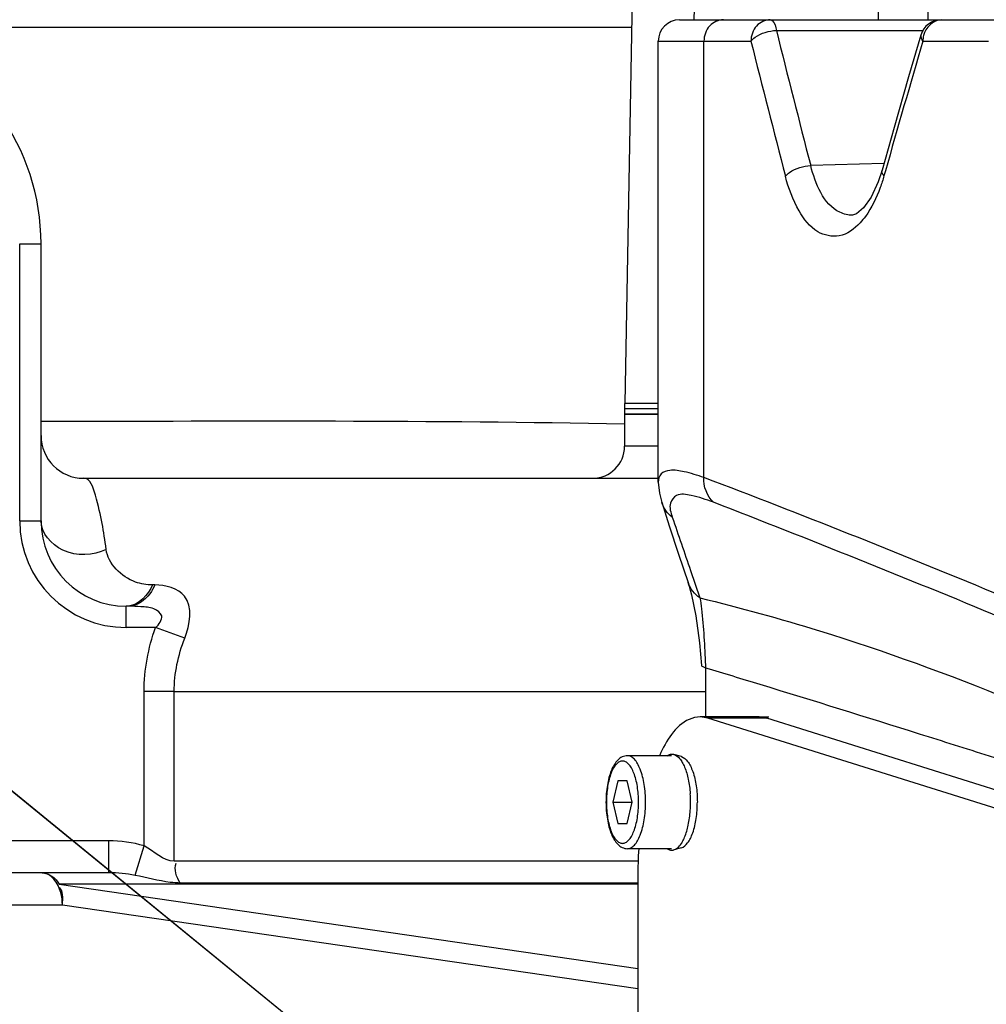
# Model space of a CAD drawing. Header units: millimetres. Extents: x 0 to 12486, y 0 to 8400.
# Tile 51 of 111: x 6360 to 6451, y 2029 to 2121. Entities that reach past the tile are written whole.
import ezdxf

# ---------------------------------------------------------------- set-up
doc = ezdxf.new("R2010")
doc.units = ezdxf.units.MM
doc.header["$LTSCALE"] = 653.4
doc.layers.get('0').update_dxf_attribs({"linetype": 'CONTINUOUS'})
for name, color, linetype in [('03__ASM_ALL_CURVES', 7, 'CONTINUOUS'), ('304102000092DXF_CONTINUOUS_LINE', 7, 'CONTINUOUS'), ('304102000127DXF_CONTINUOUS_LINE', 7, 'CONTINUOUS'), ('304103000034DXF_CONTINUOUS_LINE', 7, 'CONTINUOUS'), ('304105000340DXF_CONTINUOUS_LINE', 7, 'CONTINUOUS'), ('304106000066DXF_CONTINUOUS_LINE', 7, 'CONTINUOUS'), ('304106000109DXF_CONTINUOUS_LINE', 7, 'CONTINUOUS'), ('501023000062DXF_CONTINUOUS_LINE', 7, 'CONTINUOUS'), ('604006000002DXF_CONTINUOUS_LINE', 7, 'CONTINUOUS'), ('DRW0004_DXF_DIMENSION', 7, 'CONTINUOUS')]:
    doc.layers.add(name, color=color, linetype=linetype)
doc.styles.get("Standard").update_dxf_attribs({"font": 'txt', "width": 0.7})
doc.dimstyles.new('DIMSTYLE_1', dxfattribs={"dimtxt": 100, "dimasz": 60, "dimexe": 1.5, "dimexo": 0, "dimgap": 2.5, "dimtad": 0, "dimtih": 1, "dimtoh": 1, "dimdec": 1, "dimdsep": 46, "dimtxsty": 'Standard', "dimblk": '_FILLED', "dimblk1": '_FILLED', "dimblk2": '_FILLED', "dimcen": 0.09, "dimclrt": 5, "dimazin": 2, "dimtp": 0.5, "dimtm": 0.5, "dimtfac": 1, "dimtdec": 65535, "dimtofl": 0, "dimtmove": 0, "dimatfit": 3, "dimldrblk": '_FILLED', "dimfxl": 0, "dimtolj": 1, "dimarcsym": 0})
doc.dimstyles.new('DIMSTYLE_3', dxfattribs={"dimtxt": 100, "dimasz": 60, "dimexe": 1.5, "dimexo": 0, "dimtad": 1, "dimdsep": 46, "dimtxsty": 'Standard', "dimblk": '_FILLED', "dimblk1": '_FILLED', "dimblk2": '_FILLED', "dimcen": 0.09, "dimclrt": 5, "dimazin": 2, "dimtp": 1.2, "dimtm": 1.2, "dimtfac": 1, "dimtofl": 0, "dimtmove": 0, "dimatfit": 3, "dimldrblk": '_FILLED', "dimfxl": 0, "dimtolj": 1, "dimarcsym": 0})
doc.dimstyles.new('DIMSTYLE_4', dxfattribs={"dimtxt": 100, "dimasz": 60, "dimexe": 1.5, "dimexo": 0, "dimtad": 1, "dimdsep": 46, "dimtxsty": 'Standard', "dimblk": '_FILLED', "dimblk1": '_FILLED', "dimblk2": '_FILLED', "dimcen": 0.09, "dimclrt": 5, "dimazin": 2, "dimtp": 0.8, "dimtm": 0.8, "dimtfac": 1, "dimtofl": 0, "dimtmove": 0, "dimatfit": 3, "dimldrblk": '_FILLED', "dimfxl": 0, "dimtolj": 1, "dimarcsym": 0})
doc.dimstyles.new('DIMSTYLE_5', dxfattribs={"dimtxt": 100, "dimasz": 60, "dimexe": 1.5, "dimexo": 0, "dimtad": 1, "dimdsep": 46, "dimtxsty": 'Standard', "dimblk": '_FILLED', "dimblk1": '_FILLED', "dimblk2": '_FILLED', "dimcen": 0.09, "dimclrt": 5, "dimazin": 2, "dimtp": 0.5, "dimtm": 0.5, "dimtfac": 1, "dimtofl": 0, "dimtmove": 0, "dimatfit": 3, "dimldrblk": '_FILLED', "dimfxl": 0, "dimtolj": 1, "dimarcsym": 0})

# ---------------------------------------------------------------- blocks, each defined once
blk = doc.blocks.new('*D2')
at = {"layer": 'DRW0004_DXF_DIMENSION', "color": 2, "linetype": 'Continuous'}
for start, end in [(92.702606, 167), (0, 74.123882)]:
    blk.add_arc((6436.31, 1986.422), 862.669, start, end, dxfattribs=at)
for points in [[(5604.512, 2240.249), (5595.752, 2180.48), (5618.035, 2236.627)], [(7289.897, 2046.142), (7298.979, 1986.422), (7303.889, 2046.629)]]:
    blk.add_solid(points, dxfattribs=at)
at = {"layer": 'DRW0004_DXF_DIMENSION', "color": 5, "linetype": 'Continuous', "insert": (6533.967, 2893.545), "char_height": 100, "width": 276.66667, "attachment_point": 2, "line_spacing_factor": 0.9}
blk.add_mtext('167\\fgdt;{\\fgdt;~}', dxfattribs=at)
blk = doc.blocks.new('_FILLED')
at = {"color": 0, "linetype": 'ByBlock'}
blk.add_solid([(0, 0), (-1, 0.1167), (-1, -0.1167)], dxfattribs=at)
blk = doc.blocks.new('*D7')
at = {"layer": 'DRW0004_DXF_DIMENSION', "color": 2, "linetype": 'Continuous'}
for p, q in [((6436.31, 1986.422), (9013.198, 2592.5)), ((8239.488, 2410.525), (6436.31, 1986.422)), ((8239.488, 2410.525), (8239.488, 2410.525))]:
    blk.add_line(p, q, dxfattribs=at)
at = {"layer": 'DRW0004_DXF_DIMENSION', "color": 2, "linetype": 'Continuous', "xscale": 60, "yscale": 60, "zscale": 60, "rotation": 193.2340523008}
blk.add_blockref('_FILLED', (8239.488, 2410.525), dxfattribs=at)
at = {"layer": 'DRW0004_DXF_DIMENSION', "color": 5, "linetype": 'Continuous', "insert": (8439.454, 2585.968), "char_height": 100, "width": 560, "attachment_point": 1, "rotation": 13.23529, "line_spacing_factor": 0.9}
blk.add_mtext('R1852.38', dxfattribs=at)
blk = doc.blocks.new('*D8')
at = {"layer": 'DRW0004_DXF_DIMENSION', "color": 2, "linetype": 'Continuous'}
for p, q in [((6436.31, 1986.422), (5322.281, 2896.335)), ((6057.417, 2295.893), (6057.417, 2295.893)), ((6057.417, 2295.893), (6436.31, 1986.422))]:
    blk.add_line(p, q, dxfattribs=at)
at = {"layer": 'DRW0004_DXF_DIMENSION', "color": 2, "linetype": 'Continuous', "xscale": 60, "yscale": 60, "zscale": 60, "rotation": 320.7594336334}
blk.add_blockref('_FILLED', (6057.417, 2295.893), dxfattribs=at)
at = {"layer": 'DRW0004_DXF_DIMENSION', "color": 5, "linetype": 'Continuous', "insert": (5780.854, 2683.179), "char_height": 100, "width": 490, "attachment_point": 3, "rotation": 320.75887, "line_spacing_factor": 0.9}
blk.add_mtext('R489.22', dxfattribs=at)
blk = doc.blocks.new('*D9')
at = {"layer": 'DRW0004_DXF_DIMENSION', "color": 2, "linetype": 'Continuous'}
for p, q in [((6436.31, 1986.422), (7469.638, 2916.6)), ((6671.17, 2197.838), (6436.31, 1986.422)), ((6671.17, 2197.838), (6671.17, 2197.838))]:
    blk.add_line(p, q, dxfattribs=at)
at = {"layer": 'DRW0004_DXF_DIMENSION', "color": 2, "linetype": 'Continuous', "xscale": 60, "yscale": 60, "zscale": 60, "rotation": 221.9916139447}
blk.add_blockref('_FILLED', (6671.17, 2197.838), dxfattribs=at)
at = {"layer": 'DRW0004_DXF_DIMENSION', "color": 5, "linetype": 'Continuous', "insert": (7177.904, 2822.173), "char_height": 100, "width": 280, "attachment_point": 1, "rotation": 41.99284, "line_spacing_factor": 0.9}
blk.add_mtext('R316', dxfattribs=at)

msp = doc.modelspace()

# ---------------------------------------------------------------- linework, layer by layer
at = {"color": 2, "linetype": 'Continuous'}
for radius in [489.216, 316]:
    msp.add_circle((6436.31, 1986.422), radius, dxfattribs=at)
at = {"layer": '03__ASM_ALL_CURVES', "color": 4, "linetype": 'Continuous'}
for radius in [489.216, 316]:
    msp.add_circle((6436.31, 1986.422), radius, dxfattribs=at)
at = {"layer": '304102000092DXF_CONTINUOUS_LINE', "color": 9, "linetype": 'Continuous'}
for p, q in [((6440.871, 2121.422), (6441.217, 2172.97)), ((6445.531, 2121.422), (6445.877, 2172.97)), ((6423.581, 2121.401), (6424.31, 2160.541))]:
    msp.add_line(p, q, dxfattribs=at)
at = {"layer": '304102000092DXF_CONTINUOUS_LINE', "color": 7, "linetype": 'Continuous'}
for p, q in [((6418.403, 2157.865), (6417.055, 2085.422)), ((6420.203, 2084.922), (6417.045, 2084.922))]:
    msp.add_line(p, q, dxfattribs=at)
at = {"layer": '304102000127DXF_CONTINUOUS_LINE', "color": 7, "linetype": 'Continuous'}
for p, q in [((6422.203, 2121.422), (6503.852, 2121.422)), ((6420.203, 2078.057), (6420.203, 2119.422)), ((6441.194, 2107.329), (6440.83, 2106.218)), ((6438.429, 2103.099), (6438.427, 2103.099)), ((6420.525, 2076.166), (6421.238, 2073.964)), ((6422.994, 2068.656), (6423.323, 2067.489)), ((6424.624, 2060.651), (6424.624, 2056.043))]:
    msp.add_line(p, q, dxfattribs=at)
at = {"layer": '304102000127DXF_CONTINUOUS_LINE', "color": 9, "linetype": 'Continuous'}
for p, q in [((6431.282, 2120.421), (6445.064, 2120.421)), ((6420.203, 2119.422), (6428.896, 2119.422)), ((6424.487, 2078.484), (6424.487, 2119.422)), ((6445.02, 2119.422), (6451.187, 2119.422)), ((6441.365, 2107.932), (6434.498, 2107.74)), ((6441.503, 2107.24), (6441.374, 2106.785)), ((6423.23, 2069.774), (6424.116, 2067.203)), ((6424.631, 2060.903), (6424.643, 2060.651))]:
    msp.add_line(p, q, dxfattribs=at)
at = {"layer": '304102000127DXF_CONTINUOUS_LINE', "color": 7, "linetype": 'Continuous'}
for points in [[(6444.826, 2119.982), (6443.686, 2116.054), (6442.329, 2111.328), (6441.194, 2107.329)], [(6440.83, 2106.218), (6440.159, 2104.774), (6439.448, 2103.771), (6438.809, 2103.23), (6438.427, 2103.099)], [(6420.203, 2078.056), (6420.305, 2077.021), (6420.526, 2076.163)], [(6421.238, 2073.964), (6422.11, 2071.31), (6422.994, 2068.656)], [(6423.323, 2067.489), (6423.716, 2065.526), (6424.064, 2063.002), (6424.271, 2060.867)]]:
    msp.add_lwpolyline(points, dxfattribs=at)
for centre, end in [((6422.203, 2119.422), 180), ((6446.746, 2119.422), 163.73109)]:
    msp.add_arc(centre, 2, 90, end, dxfattribs=at)
at = {"layer": '304102000127DXF_CONTINUOUS_LINE', "color": 9, "linetype": 'Continuous'}
for centre, radius, start, end in [((7761.651, 2451.079), 1370.845, 193.957825, 194.504601), ((7753.173, 2450.218), 1364.967, 194.025124, 194.574422), ((7878.657, 1698.936), 1494.029, 163.653595, 164.139844), ((6447.332, 2119.421), 2.311, 166.94495, 179.96751), ((7564.973, 2462.519), 1207.405, 198.731722, 198.982577)]:
    msp.add_arc(centre, radius, start, end, dxfattribs=at)
for points, knots in [([(6426.315, 2121.422), (6425.842, 2121.422), (6424.837, 2120.951), (6424.487, 2119.926), (6424.487, 2119.422)], [0, 0, 0, 0, 0.484192, 1, 1, 1, 1]), ([(6430.703, 2121.422), (6430.234, 2121.422), (6429.237, 2120.945), (6428.896, 2119.925), (6428.896, 2119.422)], [0, 0, 0, 0, 0.482068, 1, 1, 1, 1]), ([(6430.703, 2121.422), (6430.765, 2121.422), (6431.148, 2121.222), (6431.218, 2120.754), (6431.282, 2120.421)], [0, 0, 0, 0, 0.154624, 1, 1, 1, 1]), ([(6428.896, 2119.422), (6429.001, 2119.563), (6429.68, 2120.139), (6430.584, 2120.387), (6431.282, 2120.421)], [0, 0, 0, 0, 0.201101, 1, 1, 1, 1]), ([(6444.83, 2119.981), (6444.807, 2119.894), (6444.829, 2119.679), (6444.946, 2119.507), (6445.02, 2119.422)], [0, 0, 0, 0, 0.443474, 1, 1, 1, 1]), ([(6432.128, 2106.741), (6432.237, 2106.883), (6432.915, 2107.448), (6433.808, 2107.701), (6434.498, 2107.74)], [0, 0, 0, 0, 0.204665, 1, 1, 1, 1]), ([(6438.427, 2103.099), (6438.021, 2103.076), (6435.845, 2103.649), (6434.94, 2106.077), (6434.498, 2107.74)], [0, 0, 0, 0, 0.191445, 1, 1, 1, 1]), ([(6441.374, 2106.785), (6441.303, 2106.869), (6441.19, 2107.035), (6441.17, 2107.245), (6441.194, 2107.328)], [0, 0, 0, 0, 0.558191, 1, 1, 1, 1]), ([(6439.128, 2102.378), (6438.603, 2101.812), (6437.326, 2100.839), (6434.816, 2101.417), (6433.121, 2103.699), (6432.421, 2105.616), (6432.128, 2106.741)], [0, 0, 0, 0, 0.221149, 0.415874, 0.666779, 1, 1, 1, 1]), ([(6441.374, 2106.785), (6441.269, 2106.415), (6440.842, 2105.085), (6440.227, 2103.802), (6439.628, 2102.985)], [0, 0, 0, 0, 0.275633, 1, 1, 1, 1]), ([(6424.487, 2078.484), (6423.879, 2078.701), (6422.824, 2079.026), (6421.462, 2079.257), (6420.377, 2078.956), (6420.203, 2078.329), (6420.203, 2078.057)], [0, 0, 0, 0, 0.388942, 0.660558, 0.836262, 1, 1, 1, 1]), ([(6462.231, 2063.255), (6458.716, 2064.748), (6446.201, 2069.988), (6433.608, 2075.043), (6424.487, 2078.484)], [0, 0, 0, 0, 0.281484, 1, 1, 1, 1]), ([(6425.369, 2076.171), (6424.69, 2076.434), (6423.614, 2076.774), (6421.994, 2077.061), (6421.101, 2075.994), (6421.379, 2075.197), (6421.521, 2074.776)], [0, 0, 0, 0, 0.37741, 0.612129, 0.769425, 1, 1, 1, 1]), ([(6462.785, 2061.035), (6459.328, 2062.477), (6446.902, 2067.636), (6434.423, 2072.668), (6425.369, 2076.171)], [0, 0, 0, 0, 0.278396, 1, 1, 1, 1]), ([(6424.115, 2067.202), (6424.167, 2066.865), (6424.433, 2064.774), (6424.551, 2062.667), (6424.631, 2060.903)], [0, 0, 0, 0, 0.162126, 1, 1, 1, 1]), ([(6424.116, 2067.203), (6427.88, 2066.295), (6443.916, 2061.834), (6459.389, 2055.399), (6470.731, 2049.541)], [0, 0, 0, 0, 0.232733, 1, 1, 1, 1])]:
    msp.add_open_spline(points, degree=3, knots=knots, dxfattribs=at)
for points in [[(6446.746, 2121.422), (6446.004, 2121.422), (6445.248, 2120.666), (6445.08, 2119.943)], [(6439.628, 2102.985), (6439.473, 2102.774), (6439.307, 2102.57), (6439.128, 2102.378)], [(6425.369, 2076.171), (6424.761, 2076.729), (6424.435, 2077.66), (6424.487, 2078.484)], [(6421.521, 2074.776), (6421.066, 2075.117), (6420.701, 2075.622), (6420.526, 2076.163)], [(6424.115, 2067.203), (6423.605, 2067.541), (6423.189, 2068.076), (6422.994, 2068.656)]]:
    msp.add_open_spline(points, degree=3, dxfattribs=at)
at = {"layer": '304102000127DXF_CONTINUOUS_LINE', "color": 7, "linetype": 'Continuous'}
for points, knots in [([(6424.271, 2060.867), (6424.275, 2060.819), (6424.42, 2060.72), (6424.548, 2060.679), (6424.643, 2060.651)], [0, 0, 0, 0, 0.326038, 1, 1, 1, 1]), ([(6424.643, 2060.651), (6426.339, 2060.138), (6433.028, 2058.103), (6439.704, 2056.029), (6444.682, 2054.461)], [0, 0, 0, 0, 0.253529, 1, 1, 1, 1]), ([(6444.682, 2054.461), (6446.868, 2053.773), (6455.465, 2051.051), (6464.044, 2048.27), (6470.427, 2046.156)], [0, 0, 0, 0, 0.254245, 1, 1, 1, 1])]:
    msp.add_open_spline(points, degree=3, knots=knots, dxfattribs=at)
at = {"layer": '304103000034DXF_CONTINUOUS_LINE', "color": 9, "linetype": 'Continuous'}
for p, q in [((6348.063, 2120.723), (6417.711, 2120.723)), ((6360.31, 2074.422), (6360.31, 2100.422)), ((6360.31, 2100.422), (6362.31, 2100.422)), ((6362.31, 2083.781), (6362.835, 2083.781)), ((6420.203, 2081.422), (6417.045, 2081.422)), ((6360.31, 2074.422), (6362.31, 2074.422)), ((6372.974, 2068.422), (6372.76, 2068.422)), ((6370.31, 2064.422), (6370.31, 2066.422)), ((6373.055, 2064.422), (6370.31, 2064.422)), ((6375.794, 2063.422), (6373.055, 2064.422)), ((6371.977, 2043.943), (6371.977, 2058.422)), ((6374.806, 2058.422), (6371.977, 2058.422)), ((6374.805, 2042.502), (6374.806, 2058.42)), ((6374.806, 2058.42), (6424.624, 2058.421)), ((6368.656, 2044.422), (6350.31, 2044.422)), ((6368.656, 2041.422), (6368.656, 2044.422)), ((6371.147, 2041.183), (6371.977, 2043.943)), ((6418.333, 2042.502), (6374.805, 2042.502)), ((6418.279, 2040.35), (6364.028, 2040.35)), ((6364.028, 2040.35), (6418.279, 2032.457)), ((6418.279, 2040.462), (6375.372, 2040.462)), ((6352.302, 2038.422), (6364.315, 2038.422)), ((6364.315, 2038.422), (6418.279, 2030.57))]:
    msp.add_line(p, q, dxfattribs=at)
at = {"layer": '304103000034DXF_CONTINUOUS_LINE', "color": 7, "linetype": 'Continuous'}
for p, q in [((6362.31, 2074.422), (6362.31, 2100.422)), ((6417.045, 2084.422), (6417.045, 2081.422)), ((6417.046, 2084.422), (6420.203, 2084.422)), ((6366.31, 2078.422), (6420.203, 2078.422)), ((6370.525, 2066.422), (6370.31, 2066.422)), ((6368.656, 2041.422), (6350.31, 2041.422))]:
    msp.add_line(p, q, dxfattribs=at)
for centre, radius, start, end in [((6436.31, 1986.422), 225, 72.65327, 219.29549), ((6341.31, 2100.422), 21, 0.00013, 71.11344), ((6366.31, 2082.422), 4, 180, 270), ((6414.045, 2081.422), 3, 270, 360), ((6370.31, 2074.422), 8, 180, 270)]:
    msp.add_arc(centre, radius, start, end, dxfattribs=at)
at = {"layer": '304103000034DXF_CONTINUOUS_LINE', "color": 9, "linetype": 'Continuous'}
msp.add_arc((6370.31, 2074.422), 10, 180, 270, dxfattribs=at)
for points in [[(6362.835, 2083.781), (6380.9, 2083.78), (6398.969, 2083.902), (6417.03, 2083.518)], [(6372.76, 2068.422), (6372.382, 2067.496), (6371.509, 2066.535), (6370.514, 2066.432)], [(6371.977, 2058.422), (6371.978, 2060.454), (6372.359, 2062.513), (6373.055, 2064.422)], [(6374.806, 2058.42), (6374.806, 2060.12), (6375.161, 2061.845), (6375.794, 2063.422)], [(6371.977, 2043.943), (6370.906, 2044.266), (6369.774, 2044.422), (6368.656, 2044.422)], [(6374.805, 2042.502), (6373.747, 2042.501), (6372.913, 2043.45), (6371.977, 2043.943)], [(6375.372, 2040.462), (6375.023, 2040.994), (6374.735, 2041.752), (6374.996, 2042.332)], [(6362.403, 2041.422), (6363.052, 2041.422), (6363.697, 2040.908), (6364.028, 2040.35)], [(6371.147, 2041.182), (6370.329, 2041.347), (6369.49, 2041.422), (6368.656, 2041.422)], [(6364.315, 2038.422), (6364.364, 2038.985), (6364.447, 2039.813), (6363.948, 2040.078)]]:
    msp.add_open_spline(points, degree=3, dxfattribs=at)
for points, knots in [([(6368.418, 2071.755), (6368.201, 2073.471), (6367.885, 2075.343), (6366.952, 2078.422), (6366.31, 2078.422)], [0, 0, 0, 0, 0.729511, 1, 1, 1, 1]), ([(6368.418, 2071.755), (6367.203, 2071.164), (6364.382, 2070.952), (6362.31, 2073.28), (6362.31, 2074.422)], [0, 0, 0, 0, 0.541947, 1, 1, 1, 1]), ([(6372.76, 2068.422), (6372.219, 2068.422), (6370.325, 2068.697), (6368.591, 2070.396), (6368.418, 2071.755)], [0, 0, 0, 0, 0.283015, 1, 1, 1, 1]), ([(6372.974, 2068.422), (6372.855, 2068.131), (6372.367, 2067.171), (6371.297, 2066.422), (6370.525, 2066.422)], [0, 0, 0, 0, 0.288928, 1, 1, 1, 1]), ([(6375.794, 2063.422), (6376.284, 2064.641), (6376.776, 2067.706), (6373.974, 2068.422), (6372.974, 2068.422)], [0, 0, 0, 0, 0.568011, 1, 1, 1, 1]), ([(6373.055, 2064.422), (6373.36, 2064.699), (6373.986, 2065.514), (6372.8, 2066.329), (6371.714, 2066.37), (6370.909, 2066.422), (6370.525, 2066.422)], [0, 0, 0, 0, 0.268198, 0.480979, 0.749278, 1, 1, 1, 1]), ([(6364.315, 2038.422), (6364.315, 2038.808), (6364.215, 2039.994), (6363.256, 2041.422), (6362.403, 2041.422)], [0, 0, 0, 0, 0.311355, 1, 1, 1, 1]), ([(6375.372, 2040.462), (6375.054, 2040.462), (6373.623, 2040.572), (6372.239, 2040.964), (6371.147, 2041.182)], [0, 0, 0, 0, 0.221862, 1, 1, 1, 1])]:
    msp.add_open_spline(points, degree=3, knots=knots, dxfattribs=at)
at = {"layer": '304105000340DXF_CONTINUOUS_LINE', "color": 7, "linetype": 'Continuous'}
for p, q in [((6429.663, 2056.043), (6424.14, 2056.043)), ((6424.854, 2055.932), (6424.14, 2056.043)), ((6465.881, 2043.039), (6424.854, 2055.932)), ((6429.663, 2056.043), (6430.377, 2055.932)), ((6471.404, 2043.039), (6430.377, 2055.932)), ((6418.279, 2041.043), (6418.279, 1971.8))]:
    msp.add_line(p, q, dxfattribs=at)
at = {"layer": '304105000340DXF_CONTINUOUS_LINE', "color": 9, "linetype": 'Continuous'}
msp.add_line((6430.377, 2055.932), (6424.854, 2055.932), dxfattribs=at)
at = {"layer": '304105000340DXF_CONTINUOUS_LINE', "color": 7, "linetype": 'Continuous'}
msp.add_arc((6456.195, 2041.051), 37.916, 176.01678, 180.01138, dxfattribs=at)
msp.add_open_spline([(6424.14, 2056.043), (6423.788, 2056.043), (6421.974, 2055.575), (6420.939, 2053.771), (6420.334, 2052.451)], degree=3, knots=[0, 0, 0, 0, 0.195144, 1, 1, 1, 1], dxfattribs=at)
at = {"layer": '304106000066DXF_CONTINUOUS_LINE', "color": 7, "linetype": 'Continuous'}
for p, q in [((6417.045, 2085.422), (6417.045, 2084.422)), ((6420.203, 2085.422), (6417.046, 2085.422)), ((6420.203, 2084.422), (6417.046, 2084.422))]:
    msp.add_line(p, q, dxfattribs=at)
at = {"layer": '304106000109DXF_CONTINUOUS_LINE', "color": 7, "linetype": 'Continuous'}
for p, q in [((6429.663, 2056.043), (6430.583, 2056.043)), ((6430.377, 2055.932), (6429.663, 2056.043))]:
    msp.add_line(p, q, dxfattribs=at)
at = {"layer": '501023000062DXF_CONTINUOUS_LINE', "color": 7, "linetype": 'Continuous'}
for p, q in [((6421.45, 2052.402), (6417.308, 2052.402)), ((6416.396, 2050.042), (6415.945, 2048.042)), ((6417.299, 2050.042), (6416.396, 2050.042)), ((6417.75, 2048.042), (6417.299, 2050.042)), ((6415.945, 2048.042), (6416.396, 2046.042)), ((6415.945, 2048.042), (6417.75, 2048.042)), ((6417.299, 2046.042), (6417.75, 2048.042)), ((6416.396, 2046.042), (6417.299, 2046.042)), ((6421.45, 2043.682), (6417.308, 2043.682))]:
    msp.add_line(p, q, dxfattribs=at)
for points, knots in [([(6417.308, 2052.402), (6417.14, 2052.402), (6416.8, 2052.319), (6416.379, 2052), (6416.045, 2051.552), (6415.671, 2050.777), (6415.376, 2049.589), (6415.299, 2048.578), (6415.299, 2048.042)], [0, 0, 0, 0, 0.096655, 0.194622, 0.299474, 0.416486, 0.690249, 1, 1, 1, 1]), ([(6415.299, 2048.042), (6415.299, 2047.506), (6415.376, 2046.495), (6415.671, 2045.307), (6416.045, 2044.532), (6416.379, 2044.084), (6416.8, 2043.765), (6417.14, 2043.682), (6417.308, 2043.682)], [0, 0, 0, 0, 0.309754, 0.583517, 0.700528, 0.805379, 0.903343, 1, 1, 1, 1])]:
    msp.add_open_spline(points, degree=3, knots=knots, dxfattribs=at)
at = {"layer": '501023000062DXF_CONTINUOUS_LINE', "color": 9, "linetype": 'Continuous'}
for points, knots in [([(6418.356, 2048.042), (6418.356, 2048.536), (6418.303, 2049.259), (6418.118, 2050.167), (6417.935, 2050.75), (6417.713, 2051.232), (6417.457, 2051.599), (6417.17, 2051.84), (6416.847, 2051.931), (6416.524, 2051.84), (6416.237, 2051.599), (6415.982, 2051.232), (6415.759, 2050.75), (6415.577, 2050.167), (6415.391, 2049.259), (6415.339, 2048.536), (6415.339, 2048.042)], [0, 0, 0, 0, 0.167845, 0.245076, 0.314667, 0.374912, 0.424993, 0.465599, 0.5, 0.5344, 0.575007, 0.625087, 0.685333, 0.754924, 0.832155, 1, 1, 1, 1]), ([(6419.011, 2048.042), (6419.011, 2048.6), (6418.934, 2049.646), (6418.644, 2050.867), (6418.286, 2051.645), (6417.997, 2052.06), (6417.673, 2052.332), (6417.422, 2052.402), (6417.308, 2052.402)], [0, 0, 0, 0, 0.335824, 0.629187, 0.749725, 0.849927, 0.931171, 1, 1, 1, 1]), ([(6415.339, 2048.042), (6415.339, 2047.548), (6415.391, 2046.825), (6415.577, 2045.917), (6415.759, 2045.335), (6415.982, 2044.852), (6416.237, 2044.485), (6416.524, 2044.244), (6416.847, 2044.154), (6417.17, 2044.244), (6417.457, 2044.485), (6417.713, 2044.852), (6417.935, 2045.335), (6418.118, 2045.917), (6418.303, 2046.825), (6418.356, 2047.548), (6418.356, 2048.042)], [0, 0, 0, 0, 0.167845, 0.245076, 0.314667, 0.374912, 0.424993, 0.465599, 0.5, 0.5344, 0.575007, 0.625087, 0.685333, 0.754924, 0.832155, 1, 1, 1, 1]), ([(6417.308, 2043.682), (6417.422, 2043.682), (6417.673, 2043.752), (6417.997, 2044.025), (6418.286, 2044.439), (6418.644, 2045.217), (6418.934, 2046.438), (6419.011, 2047.484), (6419.011, 2048.042)], [0, 0, 0, 0, 0.068829, 0.150074, 0.250275, 0.370814, 0.664177, 1, 1, 1, 1])]:
    msp.add_open_spline(points, degree=3, knots=knots, dxfattribs=at)
at = {"layer": '604006000002DXF_CONTINUOUS_LINE', "color": 7, "linetype": 'Continuous'}
for p, q in [((6422.37, 2052.317), (6421.666, 2052.515)), ((6422.37, 2043.768), (6421.666, 2043.569))]:
    msp.add_line(p, q, dxfattribs=at)
for centre, start, end in [((6411.864, 2048.045), 359.98722, 3.9886), ((6411.864, 2048.04), 356.0114, 0.01278)]:
    msp.add_arc(centre, 11.367, start, end, dxfattribs=at)
for points, knots in [([(6421.043, 2052.405), (6421.137, 2052.466), (6421.34, 2052.556), (6421.565, 2052.543), (6421.666, 2052.515)], [0, 0, 0, 0, 0.515784, 1, 1, 1, 1]), ([(6421.666, 2052.515), (6421.879, 2052.455), (6422.179, 2052.203), (6422.474, 2051.765), (6422.782, 2051.125), (6423.061, 2050.139), (6423.172, 2049.291), (6423.204, 2048.835)], [0, 0, 0, 0, 0.159877, 0.263442, 0.383897, 0.670091, 1, 1, 1, 1]), ([(6422.37, 2052.317), (6422.607, 2052.25), (6422.933, 2051.943), (6423.237, 2051.427), (6423.548, 2050.669), (6423.8, 2049.527), (6423.867, 2048.555), (6423.867, 2048.042)], [0, 0, 0, 0, 0.156232, 0.260831, 0.383506, 0.673823, 1, 1, 1, 1]), ([(6421.666, 2043.569), (6421.879, 2043.629), (6422.179, 2043.881), (6422.474, 2044.32), (6422.782, 2044.959), (6423.061, 2045.945), (6423.172, 2046.793), (6423.204, 2047.249)], [0, 0, 0, 0, 0.159877, 0.263442, 0.383897, 0.670091, 1, 1, 1, 1]), ([(6422.37, 2043.768), (6422.607, 2043.834), (6422.933, 2044.141), (6423.237, 2044.657), (6423.548, 2045.415), (6423.8, 2046.557), (6423.867, 2047.529), (6423.867, 2048.042)], [0, 0, 0, 0, 0.156232, 0.260831, 0.383506, 0.673823, 1, 1, 1, 1]), ([(6421.043, 2043.679), (6421.137, 2043.618), (6421.34, 2043.528), (6421.565, 2043.541), (6421.666, 2043.569)], [0, 0, 0, 0, 0.515784, 1, 1, 1, 1])]:
    msp.add_open_spline(points, degree=3, knots=knots, dxfattribs=at)

# ---------------------------------------------------------------- dimensions: what is measured, and where the dimension line sits
at = {"layer": 'DRW0004_DXF_DIMENSION', "color": 2, "linetype": 'Continuous'}
for mpoint, dimstyle, picture, middle in [((6671.17, 2197.838), 'DIMSTYLE_5', '*D9', (7315.408, 2878.677)), ((6057.417, 2295.893), 'DIMSTYLE_4', '*D8', (5559.475, 2799.438)), ((8239.488, 2410.525), 'DIMSTYLE_3', '*D7', (8723.464, 2601.402))]:
    dim = msp.add_radius_dim(center=(6436.31, 1986.422), mpoint=mpoint, text='R<>', dimstyle=dimstyle, override={"dimpost": '<>'}, dxfattribs=at)
    dim.commit()
    dim.dimension.update_dxf_attribs({"geometry": picture, "text_midpoint": middle, "dimtype": 164})
dim = msp.add_angular_dim_2l(base=(6533.967, 2843.545), line1=((7290.352, 1986.422), (7298.979, 1986.422)), line2=((5604.157, 2178.54), (5595.752, 2180.48)), dimstyle='DIMSTYLE_1', dxfattribs=at)
dim.commit()
dim.dimension.update_dxf_attribs({"geometry": '*D2', "text_midpoint": (6533.967, 2843.545), "dimtype": 162})

doc.saveas('drawing.dxf')
